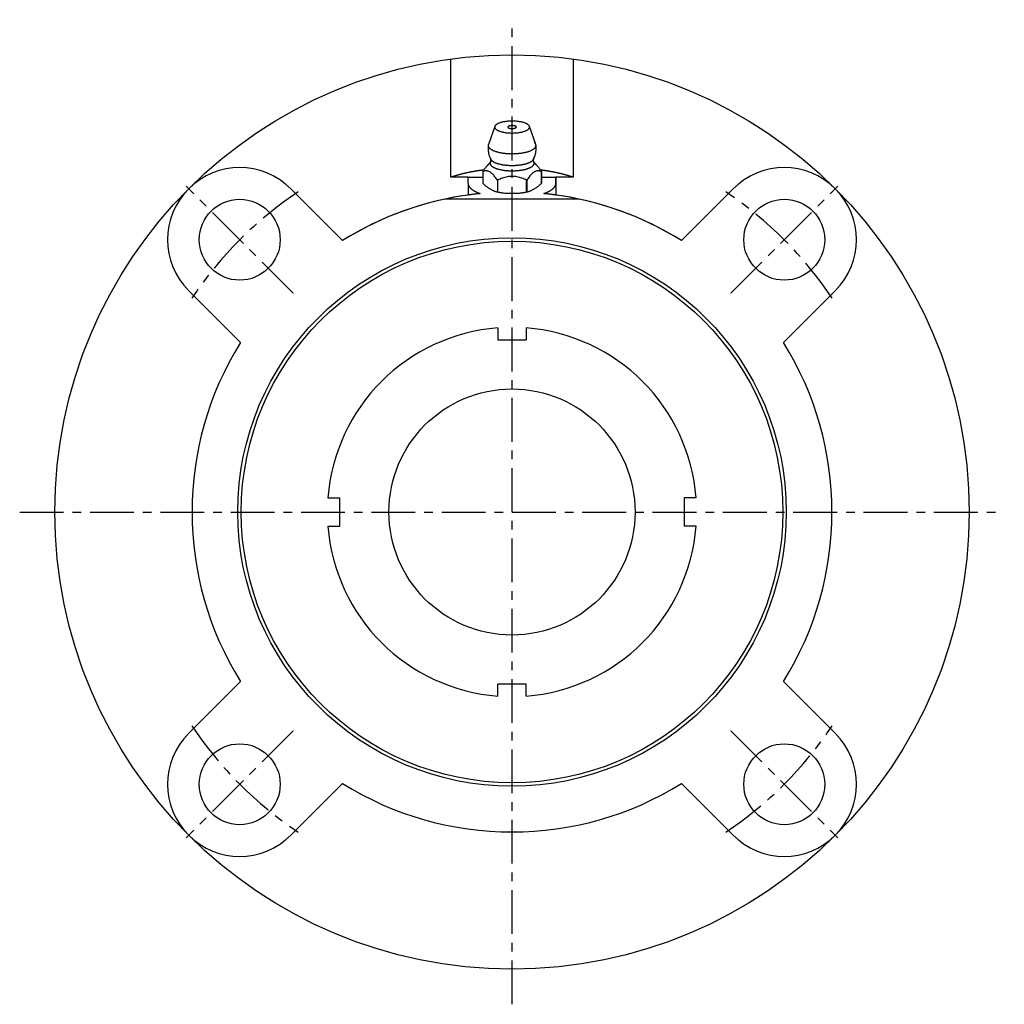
# Model space of a CAD drawing. Extents: x -140 to 287, y -140 to 287.
# Tile 1 of 11: x -140 to 140, y -140 to 140. Entities that reach past the tile are written whole.
import ezdxf

# ---------------------------------------------------------------- set-up
doc = ezdxf.new("R2010")
doc.units = 0
doc.header["$LTSCALE"] = 10
doc.linetypes.add('CENTER', pattern=[2, 1.25, -0.25, 0.25, -0.25])
doc.layers.get('0').update_dxf_attribs({"linetype": 'CONTINUOUS'})
doc.layers.add('CENTER', color=1, linetype='CENTER')

msp = doc.modelspace()

# ---------------------------------------------------------------- linework, layer by layer
for p, q in [((-17.35, 95.19), (-17.35, 128.84)), ((17.35, 128.84), (17.35, 95.19)), ((-4.88, 109.67), (-6.71, 104.51)), ((6.78, 104.51), (4.94, 109.67)), ((-8.29, 96.85), (-8.3, 93.52)), ((8.36, 96.88), (8.36, 93.54)), ((8.36, 93.52), (8.36, 96.85)), ((-12.5, 95.19), (-17.35, 95.19)), ((-12.5, 93.51), (-12.5, 95.19)), ((-12.5, 95.19), (-8.11, 95.19)), ((-12.5, 93.51), (-12.5, 90.14)), ((-4.09, 94.39), (-4.1, 91.05)), ((4.16, 91.05), (4.16, 94.39)), ((4.24, 94.4), (4.23, 91.07)), ((8.22, 95.19), (12.5, 95.19)), ((12.5, 93.51), (12.5, 95.19)), ((12.5, 95.19), (12.5, 90.14)), ((17.35, 95.19), (12.5, 95.19)), ((12.5, 93.51), (12.5, 90.14)), ((-62.93, 91.92), (-48.2, 77.19)), ((48.2, 77.19), (62.93, 91.92)), ((18.97, 89), (-18.97, 89)), ((-77.19, 48.2), (-91.92, 62.93)), ((91.92, 62.93), (77.19, 48.2)), ((-4, 52.35), (-4, 49)), ((4, 52.35), (4, 49)), ((-4, 49), (4, 49)), ((-52.35, 4), (-49, 4)), ((-49, -4), (-49, 4)), ((49, 4), (49, -4)), ((52.35, 4), (49, 4)), ((-52.35, -4), (-49, -4)), ((52.35, -4), (49, -4)), ((-91.92, -62.93), (-77.19, -48.2)), ((4, -49), (-4, -49)), ((-4, -52.35), (-4, -49)), ((4, -52.35), (4, -49)), ((77.19, -48.2), (91.92, -62.93)), ((-48.2, -77.19), (-62.93, -91.92)), ((62.93, -91.92), (48.2, -77.19))]:
    msp.add_line(p, q)
for points in [[(0.34, 109.87), (0.31, 109.87), (0.29, 109.87), (0.26, 109.87), (0.24, 109.88), (0.21, 109.88), (0.19, 109.88), (0.16, 109.88), (0.13, 109.88), (0.11, 109.88), (0.08, 109.88), (0.06, 109.88), (0.03, 109.88), (0.01, 109.88), (-0.02, 109.88), (-0.05, 109.88), (-0.07, 109.88), (-0.1, 109.88), (-0.12, 109.88), (-0.15, 109.88), (-0.17, 109.88), (-0.2, 109.87), (-0.22, 109.87), (-0.25, 109.87), (-0.28, 109.87)], [(-6.76, 104.33), (-6.78, 104.16), (-6.79, 103.99), (-6.8, 103.81), (-6.81, 103.64), (-6.81, 103.47), (-6.81, 103.29), (-6.8, 103.12), (-6.79, 102.95), (-6.78, 102.78), (-6.76, 102.6), (-6.73, 102.43), (-6.71, 102.26), (-6.67, 102.09), (-6.64, 101.92), (-6.6, 101.75), (-6.55, 101.59), (-6.5, 101.42), (-6.45, 101.25), (-6.39, 101.09), (-6.33, 100.93), (-6.26, 100.77), (-6.19, 100.61), (-6.12, 100.45), (-6.04, 100.3)], [(6.1, 100.3), (6.18, 100.45), (6.25, 100.61), (6.32, 100.77), (6.39, 100.93), (6.45, 101.09), (6.51, 101.25), (6.56, 101.42), (6.61, 101.59), (6.66, 101.75), (6.7, 101.92), (6.74, 102.09), (6.77, 102.26), (6.8, 102.43), (6.82, 102.6), (6.84, 102.78), (6.86, 102.95), (6.87, 103.12), (6.87, 103.29), (6.88, 103.47), (6.87, 103.64), (6.87, 103.81), (6.85, 103.99), (6.84, 104.16), (6.82, 104.33)], [(-8.29, 96.88), (-8.21, 97), (-8.13, 97.11), (-8.05, 97.23), (-7.97, 97.34), (-7.89, 97.46), (-7.8, 97.57), (-7.72, 97.68), (-7.64, 97.78), (-7.56, 97.89), (-7.48, 97.99), (-7.39, 98.09), (-7.31, 98.19), (-7.23, 98.29), (-7.15, 98.38), (-7.06, 98.47), (-6.98, 98.55), (-6.9, 98.64), (-6.82, 98.72), (-6.73, 98.79), (-6.65, 98.86), (-6.57, 98.93), (-6.48, 99), (-6.4, 99.06), (-6.32, 99.11)], [(-6.96, 98.58), (-6.92, 98.62), (-6.88, 98.66), (-6.85, 98.7), (-6.81, 98.74), (-6.77, 98.78), (-6.73, 98.82), (-6.69, 98.86), (-6.65, 98.9), (-6.62, 98.95), (-6.58, 98.99), (-6.54, 99.04), (-6.5, 99.08), (-6.46, 99.13), (-6.42, 99.18), (-6.39, 99.22), (-6.35, 99.27), (-6.31, 99.32), (-6.27, 99.37), (-6.24, 99.42), (-6.2, 99.47), (-6.16, 99.52), (-6.12, 99.57), (-6.09, 99.62), (-6.05, 99.67)], [(-6.06, 99.66), (-6.05, 99.67), (-6.05, 99.68), (-6.04, 99.69), (-6.03, 99.71), (-6.02, 99.73), (-6.01, 99.75), (-6, 99.78), (-5.99, 99.81), (-5.99, 99.84), (-5.98, 99.87), (-5.98, 99.9), (-5.97, 99.94), (-5.97, 99.98), (-5.97, 100.02), (-5.97, 100.06), (-5.98, 100.09), (-5.98, 100.13), (-5.99, 100.16), (-5.99, 100.19), (-6, 100.22), (-6.01, 100.24), (-6.02, 100.26), (-6.03, 100.28), (-6.04, 100.3)], [(6.1, 100.3), (6.09, 100.28), (6.08, 100.26), (6.07, 100.24), (6.07, 100.21), (6.06, 100.18), (6.05, 100.15), (6.04, 100.12), (6.04, 100.08), (6.04, 100.05), (6.03, 100.01), (6.03, 99.97), (6.04, 99.93), (6.04, 99.89), (6.05, 99.86), (6.05, 99.82), (6.06, 99.79), (6.07, 99.77), (6.08, 99.74), (6.09, 99.72), (6.09, 99.71), (6.1, 99.69), (6.11, 99.68), (6.11, 99.67), (6.12, 99.66)], [(6.11, 99.67), (6.15, 99.62), (6.19, 99.57), (6.22, 99.52), (6.26, 99.47), (6.3, 99.42), (6.34, 99.37), (6.37, 99.32), (6.41, 99.27), (6.45, 99.22), (6.49, 99.18), (6.53, 99.13), (6.56, 99.08), (6.6, 99.04), (6.64, 98.99), (6.68, 98.95), (6.72, 98.9), (6.76, 98.86), (6.79, 98.82), (6.83, 98.78), (6.87, 98.74), (6.91, 98.7), (6.95, 98.66), (6.98, 98.62), (7.02, 98.58)], [(6.12, 99.26), (6.22, 99.21), (6.31, 99.16), (6.4, 99.1), (6.5, 99.03), (6.59, 98.96), (6.69, 98.89), (6.78, 98.81), (6.87, 98.72), (6.97, 98.63), (7.06, 98.54), (7.15, 98.44), (7.25, 98.34), (7.34, 98.23), (7.43, 98.12), (7.53, 98.01), (7.62, 97.89), (7.71, 97.77), (7.8, 97.65), (7.9, 97.53), (7.99, 97.4), (8.08, 97.27), (8.17, 97.14), (8.26, 97.01), (8.36, 96.88)], [(-4.17, 94.4), (-4.34, 94.64), (-4.51, 94.88), (-4.68, 95.12), (-4.85, 95.34), (-5.03, 95.56), (-5.2, 95.76), (-5.37, 95.96), (-5.54, 96.14), (-5.71, 96.3), (-5.89, 96.45), (-6.06, 96.58), (-6.23, 96.69), (-6.41, 96.78), (-6.58, 96.86), (-6.75, 96.91), (-6.92, 96.96), (-7.1, 96.98), (-7.27, 96.99), (-7.44, 96.99), (-7.61, 96.98), (-7.78, 96.95), (-7.95, 96.92), (-8.12, 96.89), (-8.29, 96.85)], [(4.16, 94.39), (3.82, 94.53), (3.48, 94.67), (3.13, 94.8), (2.79, 94.92), (2.45, 95.04), (2.11, 95.14), (1.76, 95.23), (1.41, 95.31), (1.07, 95.37), (0.72, 95.41), (0.38, 95.44), (0.03, 95.45), (-0.31, 95.44), (-0.66, 95.41), (-1.01, 95.37), (-1.35, 95.31), (-1.7, 95.23), (-2.04, 95.14), (-2.39, 95.04), (-2.73, 94.92), (-3.07, 94.8), (-3.41, 94.67), (-3.75, 94.53), (-4.09, 94.39)], [(8.36, 96.85), (8.19, 96.89), (8.02, 96.92), (7.85, 96.95), (7.68, 96.98), (7.51, 96.99), (7.33, 96.99), (7.16, 96.98), (6.99, 96.96), (6.82, 96.91), (6.64, 96.86), (6.47, 96.78), (6.3, 96.69), (6.12, 96.58), (5.95, 96.45), (5.78, 96.3), (5.61, 96.14), (5.43, 95.96), (5.26, 95.76), (5.09, 95.56), (4.92, 95.34), (4.75, 95.12), (4.58, 94.88), (4.41, 94.64), (4.24, 94.4)], [(-8.3, 93.52), (-8.13, 93.34), (-7.96, 93.16), (-7.79, 93), (-7.62, 92.85), (-7.44, 92.7), (-7.27, 92.56), (-7.09, 92.43), (-6.91, 92.31), (-6.74, 92.19), (-6.57, 92.08), (-6.4, 91.97), (-6.23, 91.87), (-6.07, 91.78), (-5.9, 91.68), (-5.73, 91.59), (-5.55, 91.5), (-5.38, 91.42), (-5.2, 91.34), (-5.03, 91.27), (-4.85, 91.2), (-4.68, 91.15), (-4.5, 91.11), (-4.33, 91.08), (-4.17, 91.07)], [(4.23, 91.07), (4.4, 91.08), (4.57, 91.11), (4.74, 91.15), (4.91, 91.2), (5.09, 91.27), (5.27, 91.34), (5.44, 91.42), (5.62, 91.5), (5.79, 91.59), (5.96, 91.68), (6.13, 91.78), (6.3, 91.87), (6.46, 91.97), (6.63, 92.08), (6.8, 92.19), (6.98, 92.31), (7.15, 92.43), (7.33, 92.56), (7.51, 92.7), (7.68, 92.85), (7.86, 93), (8.03, 93.16), (8.2, 93.34), (8.36, 93.52)], [(-9.03, 90.55), (-9.29, 90.52), (-9.55, 90.5), (-9.8, 90.47), (-10.04, 90.44), (-10.27, 90.42), (-10.5, 90.39), (-10.71, 90.37), (-10.91, 90.34), (-11.1, 90.32), (-11.28, 90.3), (-11.45, 90.28), (-11.61, 90.26), (-11.75, 90.24), (-11.88, 90.22), (-12, 90.21), (-12.1, 90.19), (-12.2, 90.18), (-12.28, 90.17), (-12.35, 90.16), (-12.4, 90.15), (-12.44, 90.15), (-12.48, 90.14), (-12.49, 90.14), (-12.5, 90.14)], [(-4.6, 91.13), (-4.53, 91.12), (-4.46, 91.1), (-4.38, 91.08), (-4.31, 91.06), (-4.23, 91.05), (-4.16, 91.03), (-4.08, 91.02), (-4.01, 91), (-3.93, 90.98), (-3.86, 90.97), (-3.78, 90.95), (-3.7, 90.94), (-3.62, 90.93), (-3.54, 90.91), (-3.47, 90.9), (-3.39, 90.88), (-3.31, 90.87), (-3.23, 90.86), (-3.15, 90.85), (-3.07, 90.83), (-2.99, 90.82), (-2.91, 90.81), (-2.83, 90.8), (-2.75, 90.79)], [(-4.1, 91.05), (-3.77, 90.97), (-3.43, 90.9), (-3.08, 90.84), (-2.74, 90.79), (-2.38, 90.74), (-2.03, 90.71), (-1.68, 90.68), (-1.33, 90.66), (-0.98, 90.65), (-0.64, 90.64), (-0.3, 90.64), (0.03, 90.64), (0.36, 90.64), (0.7, 90.64), (1.04, 90.65), (1.39, 90.66), (1.74, 90.68), (2.1, 90.71), (2.45, 90.74), (2.8, 90.79), (3.15, 90.84), (3.49, 90.9), (3.83, 90.97), (4.16, 91.05)], [(2.81, 90.79), (2.89, 90.8), (2.97, 90.81), (3.05, 90.82), (3.13, 90.83), (3.21, 90.85), (3.29, 90.86), (3.37, 90.87), (3.45, 90.88), (3.53, 90.9), (3.6, 90.91), (3.68, 90.92), (3.76, 90.94), (3.84, 90.95), (3.91, 90.97), (3.99, 90.98), (4.06, 91), (4.14, 91.01), (4.22, 91.03), (4.29, 91.05), (4.37, 91.06), (4.44, 91.08), (4.52, 91.1), (4.59, 91.11), (4.66, 91.13)], [(12.5, 90.14), (12.49, 90.14), (12.48, 90.14), (12.44, 90.15), (12.4, 90.15), (12.35, 90.16), (12.28, 90.17), (12.2, 90.18), (12.1, 90.19), (12, 90.21), (11.88, 90.22), (11.75, 90.24), (11.6, 90.26), (11.45, 90.28), (11.28, 90.3), (11.1, 90.32), (10.91, 90.34), (10.71, 90.37), (10.49, 90.39), (10.27, 90.42), (10.04, 90.44), (9.8, 90.47), (9.55, 90.5), (9.29, 90.52), (9.03, 90.55)]]:
    msp.add_lwpolyline(points)
for points in [[(4.98, 109.47, 0), (4.97, 109.55, 0), (4.96, 109.63, 0), (4.93, 109.72, 0), (4.89, 109.8, 0), (4.83, 109.88, 0), (4.77, 109.96, 0), (4.69, 110.04, 0), (4.6, 110.11, 0), (4.51, 110.19, 0), (4.4, 110.27, 0), (4.28, 110.34, 0), (4.15, 110.41, 0), (4.01, 110.48, 0), (3.86, 110.54, 0), (3.7, 110.6, 0), (3.53, 110.66, 0), (3.36, 110.72, 0), (3.17, 110.78, 0), (2.98, 110.83, 0), (2.78, 110.88, 0), (2.58, 110.92, 0), (2.36, 110.96, 0), (2.15, 111, 0), (1.93, 111.03, 0), (1.7, 111.06, 0), (1.47, 111.09, 0), (1.23, 111.11, 0), (1, 111.13, 0), (0.76, 111.14, 0), (0.52, 111.15, 0), (0.27, 111.16, 0), (0.03, 111.16, 0), (-0.21, 111.16, 0), (-0.45, 111.15, 0), (-0.69, 111.14, 0), (-0.93, 111.13, 0), (-1.17, 111.11, 0), (-1.4, 111.09, 0), (-1.64, 111.06, 0), (-1.86, 111.03, 0), (-2.08, 111, 0), (-2.3, 110.96, 0), (-2.51, 110.92, 0), (-2.72, 110.88, 0), (-2.92, 110.83, 0), (-3.11, 110.78, 0), (-3.29, 110.72, 0), (-3.47, 110.66, 0), (-3.64, 110.6, 0), (-3.79, 110.54, 0), (-3.94, 110.48, 0), (-4.08, 110.41, 0), (-4.21, 110.34, 0), (-4.33, 110.27, 0), (-4.44, 110.19, 0), (-4.54, 110.11, 0), (-4.63, 110.04, 0), (-4.7, 109.96, 0), (-4.77, 109.88, 0), (-4.82, 109.8, 0), (-4.86, 109.72, 0), (-4.89, 109.63, 0), (-4.91, 109.55, 0), (-4.92, 109.47, 0), (-4.91, 109.38, 0), (-4.89, 109.3, 0), (-4.86, 109.22, 0), (-4.82, 109.14, 0), (-4.77, 109.05, 0), (-4.7, 108.97, 0), (-4.63, 108.89, 0), (-4.54, 108.82, 0), (-4.44, 108.74, 0), (-4.33, 108.67, 0), (-4.21, 108.59, 0), (-4.08, 108.53, 0), (-3.94, 108.46, 0), (-3.79, 108.39, 0), (-3.64, 108.33, 0), (-3.47, 108.27, 0), (-3.29, 108.21, 0), (-3.11, 108.16, 0), (-2.92, 108.11, 0), (-2.72, 108.06, 0), (-2.51, 108.01, 0), (-2.3, 107.97, 0), (-2.08, 107.93, 0), (-1.86, 107.9, 0), (-1.64, 107.87, 0), (-1.4, 107.84, 0), (-1.17, 107.82, 0), (-0.93, 107.8, 0), (-0.69, 107.79, 0), (-0.45, 107.78, 0), (-0.21, 107.77, 0), (0.03, 107.77, 0), (0.27, 107.77, 0), (0.52, 107.78, 0), (0.76, 107.79, 0), (1, 107.8, 0), (1.23, 107.82, 0), (1.47, 107.84, 0), (1.7, 107.87, 0), (1.93, 107.9, 0), (2.15, 107.93, 0), (2.36, 107.97, 0), (2.58, 108.01, 0), (2.78, 108.06, 0), (2.98, 108.11, 0), (3.17, 108.16, 0), (3.36, 108.21, 0), (3.53, 108.27, 0), (3.7, 108.33, 0), (3.86, 108.39, 0), (4.01, 108.46, 0), (4.15, 108.53, 0), (4.28, 108.59, 0), (4.4, 108.67, 0), (4.51, 108.74, 0), (4.6, 108.82, 0), (4.69, 108.89, 0), (4.77, 108.97, 0), (4.83, 109.05, 0), (4.89, 109.14, 0), (4.93, 109.22, 0), (4.96, 109.3, 0), (4.97, 109.38, 0), (4.98, 109.47, 0)], [(1.25, 109.47, 0), (1.25, 109.49, 0), (1.24, 109.51, 0), (1.23, 109.53, 0), (1.22, 109.55, 0), (1.21, 109.57, 0), (1.19, 109.59, 0), (1.18, 109.61, 0), (1.15, 109.62, 0), (1.13, 109.64, 0), (1.1, 109.66, 0), (1.07, 109.68, 0), (1.04, 109.7, 0), (1.01, 109.71, 0), (0.97, 109.73, 0), (0.93, 109.75, 0), (0.89, 109.76, 0), (0.85, 109.77, 0), (0.8, 109.79, 0), (0.76, 109.8, 0), (0.71, 109.81, 0), (0.66, 109.82, 0), (0.6, 109.83, 0), (0.55, 109.84, 0), (0.5, 109.85, 0), (0.44, 109.86, 0), (0.38, 109.86, 0), (0.33, 109.87, 0), (0.27, 109.87, 0), (0.21, 109.88, 0), (0.15, 109.88, 0), (0.09, 109.88, 0), (0.03, 109.88, 0), (-0.03, 109.88, 0), (-0.09, 109.88, 0), (-0.15, 109.88, 0), (-0.21, 109.87, 0), (-0.26, 109.87, 0), (-0.32, 109.86, 0), (-0.38, 109.86, 0), (-0.43, 109.85, 0), (-0.49, 109.84, 0), (-0.54, 109.83, 0), (-0.59, 109.82, 0), (-0.64, 109.81, 0), (-0.69, 109.8, 0), (-0.74, 109.79, 0), (-0.78, 109.77, 0), (-0.83, 109.76, 0), (-0.87, 109.75, 0), (-0.91, 109.73, 0), (-0.94, 109.71, 0), (-0.98, 109.7, 0), (-1.01, 109.68, 0), (-1.04, 109.66, 0), (-1.07, 109.64, 0), (-1.09, 109.62, 0), (-1.11, 109.61, 0), (-1.13, 109.59, 0), (-1.15, 109.57, 0), (-1.16, 109.55, 0), (-1.17, 109.53, 0), (-1.18, 109.51, 0), (-1.18, 109.49, 0), (-1.18, 109.47, 0), (-1.18, 109.45, 0), (-1.18, 109.42, 0), (-1.17, 109.41, 0), (-1.16, 109.39, 0), (-1.15, 109.36, 0), (-1.13, 109.34, 0), (-1.11, 109.33, 0), (-1.09, 109.31, 0), (-1.07, 109.29, 0), (-1.04, 109.27, 0), (-1.01, 109.25, 0), (-0.98, 109.23, 0), (-0.94, 109.22, 0), (-0.91, 109.2, 0), (-0.87, 109.19, 0), (-0.83, 109.17, 0), (-0.78, 109.16, 0), (-0.74, 109.14, 0), (-0.69, 109.13, 0), (-0.64, 109.12, 0), (-0.59, 109.11, 0), (-0.54, 109.1, 0), (-0.49, 109.09, 0), (-0.43, 109.08, 0), (-0.38, 109.07, 0), (-0.32, 109.07, 0), (-0.26, 109.06, 0), (-0.21, 109.06, 0), (-0.15, 109.06, 0), (-0.09, 109.05, 0), (-0.03, 109.05, 0), (0.03, 109.05, 0), (0.09, 109.05, 0), (0.15, 109.05, 0), (0.21, 109.06, 0), (0.27, 109.06, 0), (0.33, 109.06, 0), (0.38, 109.07, 0), (0.44, 109.07, 0), (0.5, 109.08, 0), (0.55, 109.09, 0), (0.6, 109.1, 0), (0.66, 109.11, 0), (0.71, 109.12, 0), (0.76, 109.13, 0), (0.8, 109.14, 0), (0.85, 109.16, 0), (0.89, 109.17, 0), (0.93, 109.19, 0), (0.97, 109.2, 0), (1.01, 109.22, 0), (1.04, 109.23, 0), (1.07, 109.25, 0), (1.1, 109.27, 0), (1.13, 109.29, 0), (1.15, 109.31, 0), (1.18, 109.33, 0), (1.19, 109.34, 0), (1.21, 109.36, 0), (1.22, 109.39, 0), (1.23, 109.41, 0), (1.24, 109.42, 0), (1.25, 109.45, 0), (1.25, 109.47, 0)], [(-6.5, 104.87, 0), (-6.55, 104.81, 0), (-6.6, 104.74, 0), (-6.64, 104.67, 0), (-6.67, 104.6, 0), (-6.7, 104.53, 0), (-6.73, 104.47, 0), (-6.74, 104.4, 0), (-6.76, 104.33, 0), (-6.76, 104.26, 0), (-6.76, 104.19, 0), (-6.75, 104.12, 0), (-6.74, 104.05, 0), (-6.72, 103.98, 0), (-6.7, 103.91, 0), (-6.67, 103.84, 0), (-6.63, 103.78, 0), (-6.59, 103.71, 0), (-6.54, 103.64, 0), (-6.49, 103.58, 0), (-6.43, 103.51, 0), (-6.36, 103.44, 0), (-6.29, 103.38, 0), (-6.22, 103.31, 0), (-6.13, 103.25, 0), (-6.05, 103.19, 0), (-5.95, 103.13, 0), (-5.86, 103.07, 0), (-5.75, 103.01, 0), (-5.64, 102.95, 0), (-5.53, 102.89, 0), (-5.41, 102.84, 0), (-5.29, 102.78, 0), (-5.16, 102.73, 0), (-5.03, 102.67, 0), (-4.89, 102.62, 0), (-4.75, 102.58, 0), (-4.6, 102.53, 0), (-4.45, 102.48, 0), (-4.3, 102.44, 0), (-4.14, 102.39, 0), (-3.98, 102.35, 0), (-3.82, 102.31, 0), (-3.65, 102.27, 0), (-3.48, 102.24, 0), (-3.3, 102.2, 0), (-3.12, 102.17, 0), (-2.94, 102.14, 0), (-2.76, 102.11, 0), (-2.58, 102.08, 0), (-2.39, 102.05, 0), (-2.2, 102.03, 0), (-2.01, 102.01, 0), (-1.81, 101.99, 0), (-1.62, 101.97, 0), (-1.42, 101.96, 0), (-1.22, 101.94, 0), (-1.02, 101.93, 0), (-0.82, 101.92, 0), (-0.62, 101.91, 0), (-0.42, 101.91, 0), (-0.22, 101.9, 0), (-0.02, 101.9, 0), (0.18, 101.9, 0), (0.39, 101.91, 0), (0.59, 101.91, 0), (0.79, 101.92, 0), (0.99, 101.92, 0), (1.19, 101.94, 0), (1.39, 101.95, 0), (1.59, 101.96, 0), (1.78, 101.98, 0), (1.98, 102, 0), (2.17, 102.02, 0), (2.36, 102.04, 0), (2.55, 102.07, 0), (2.73, 102.09, 0), (2.92, 102.12, 0), (3.1, 102.15, 0), (3.28, 102.19, 0), (3.46, 102.22, 0), (3.63, 102.25, 0), (3.8, 102.29, 0), (3.96, 102.33, 0), (4.13, 102.37, 0), (4.29, 102.42, 0), (4.44, 102.46, 0), (4.59, 102.5, 0), (4.74, 102.55, 0), (4.89, 102.6, 0), (5.02, 102.65, 0), (5.16, 102.7, 0), (5.29, 102.75, 0), (5.42, 102.81, 0), (5.54, 102.86, 0), (5.65, 102.92, 0), (5.76, 102.98, 0), (5.87, 103.04, 0), (5.97, 103.1, 0), (6.07, 103.16, 0), (6.16, 103.22, 0), (6.24, 103.28, 0), (6.32, 103.35, 0), (6.39, 103.41, 0), (6.46, 103.48, 0), (6.52, 103.54, 0), (6.58, 103.61, 0), (6.63, 103.68, 0), (6.68, 103.74, 0), (6.72, 103.81, 0), (6.75, 103.88, 0), (6.78, 103.95, 0), (6.8, 104.02, 0), (6.81, 104.09, 0), (6.82, 104.16, 0), (6.83, 104.22, 0), (6.82, 104.29, 0), (6.81, 104.36, 0), (6.8, 104.43, 0), (6.78, 104.5, 0), (6.75, 104.57, 0), (6.72, 104.64, 0), (6.68, 104.7, 0), (6.64, 104.77, 0), (6.59, 104.84, 0), (6.53, 104.91, 0), (6.47, 104.97, 0), (6.4, 105.04, 0), (6.33, 105.1, 0)], [(-6.13, 100.75, 0), (-6.13, 100.7, 0), (-6.13, 100.64, 0), (-6.13, 100.59, 0), (-6.12, 100.54, 0), (-6.11, 100.48, 0), (-6.09, 100.43, 0), (-6.07, 100.37, 0), (-6.05, 100.32, 0), (-6.02, 100.27, 0), (-5.99, 100.21, 0), (-5.95, 100.16, 0), (-5.91, 100.11, 0), (-5.87, 100.06, 0), (-5.82, 100, 0), (-5.76, 99.95, 0), (-5.71, 99.9, 0), (-5.65, 99.85, 0), (-5.59, 99.8, 0), (-5.52, 99.75, 0), (-5.45, 99.7, 0), (-5.37, 99.66, 0), (-5.3, 99.61, 0), (-5.21, 99.56, 0), (-5.13, 99.52, 0), (-5.04, 99.47, 0), (-4.95, 99.43, 0), (-4.85, 99.38, 0), (-4.76, 99.34, 0), (-4.65, 99.3, 0), (-4.55, 99.26, 0), (-4.44, 99.22, 0), (-4.33, 99.18, 0), (-4.22, 99.14, 0), (-4.1, 99.11, 0), (-3.98, 99.07, 0), (-3.86, 99.04, 0), (-3.74, 99, 0), (-3.61, 98.97, 0), (-3.48, 98.94, 0), (-3.35, 98.91, 0), (-3.22, 98.88, 0), (-3.08, 98.85, 0), (-2.94, 98.82, 0), (-2.8, 98.8, 0), (-2.66, 98.77, 0), (-2.52, 98.75, 0), (-2.37, 98.73, 0), (-2.23, 98.71, 0), (-2.08, 98.69, 0), (-1.93, 98.67, 0), (-1.78, 98.65, 0), (-1.62, 98.64, 0), (-1.47, 98.62, 0), (-1.32, 98.61, 0), (-1.16, 98.6, 0), (-1.01, 98.59, 0), (-0.85, 98.58, 0), (-0.69, 98.58, 0), (-0.54, 98.57, 0), (-0.38, 98.57, 0), (-0.22, 98.56, 0), (-0.06, 98.56, 0), (0.1, 98.56, 0), (0.26, 98.56, 0), (0.41, 98.57, 0), (0.57, 98.57, 0), (0.73, 98.57, 0), (0.89, 98.58, 0), (1.04, 98.59, 0), (1.2, 98.6, 0), (1.36, 98.61, 0), (1.51, 98.62, 0), (1.66, 98.64, 0), (1.82, 98.65, 0), (1.97, 98.67, 0), (2.12, 98.69, 0), (2.27, 98.7, 0), (2.41, 98.72, 0), (2.56, 98.75, 0), (2.7, 98.77, 0), (2.84, 98.79, 0), (2.98, 98.82, 0), (3.12, 98.85, 0), (3.26, 98.87, 0), (3.39, 98.9, 0), (3.52, 98.93, 0), (3.65, 98.96, 0), (3.78, 99, 0), (3.9, 99.03, 0), (4.03, 99.06, 0), (4.15, 99.1, 0), (4.26, 99.14, 0), (4.38, 99.17, 0), (4.49, 99.21, 0), (4.6, 99.25, 0), (4.7, 99.29, 0), (4.8, 99.33, 0), (4.9, 99.38, 0), (5, 99.42, 0), (5.09, 99.46, 0), (5.18, 99.51, 0), (5.26, 99.56, 0), (5.35, 99.6, 0), (5.42, 99.65, 0), (5.5, 99.7, 0), (5.57, 99.75, 0), (5.64, 99.79, 0), (5.7, 99.84, 0), (5.76, 99.89, 0), (5.82, 99.94, 0), (5.87, 100, 0), (5.92, 100.05, 0), (5.97, 100.1, 0), (6.01, 100.15, 0), (6.04, 100.2, 0), (6.08, 100.26, 0), (6.11, 100.31, 0), (6.13, 100.36, 0), (6.15, 100.42, 0), (6.17, 100.47, 0), (6.18, 100.53, 0), (6.19, 100.58, 0), (6.2, 100.64, 0), (6.2, 100.69, 0), (6.19, 100.74, 0), (6.19, 100.8, 0), (6.17, 100.85, 0), (6.16, 100.91, 0)], [(-5.95, 99.79, 0), (-6.01, 99.73, 0), (-6.05, 99.67, 0), (-6.09, 99.61, 0), (-6.13, 99.54, 0), (-6.16, 99.48, 0), (-6.18, 99.42, 0), (-6.2, 99.36, 0), (-6.21, 99.29, 0), (-6.22, 99.23, 0), (-6.22, 99.17, 0), (-6.22, 99.1, 0), (-6.21, 99.04, 0), (-6.19, 98.97, 0), (-6.17, 98.91, 0), (-6.15, 98.85, 0), (-6.12, 98.79, 0), (-6.08, 98.72, 0), (-6.04, 98.66, 0), (-5.99, 98.6, 0), (-5.94, 98.54, 0), (-5.88, 98.48, 0), (-5.82, 98.42, 0), (-5.75, 98.36, 0), (-5.68, 98.3, 0), (-5.6, 98.24, 0), (-5.52, 98.19, 0), (-5.43, 98.13, 0), (-5.34, 98.08, 0), (-5.24, 98.02, 0), (-5.14, 97.97, 0), (-5.03, 97.92, 0), (-4.92, 97.87, 0), (-4.8, 97.82, 0), (-4.68, 97.77, 0), (-4.56, 97.72, 0), (-4.43, 97.67, 0), (-4.3, 97.63, 0), (-4.16, 97.59, 0), (-4.02, 97.54, 0), (-3.88, 97.5, 0), (-3.74, 97.46, 0), (-3.59, 97.43, 0), (-3.43, 97.39, 0), (-3.28, 97.36, 0), (-3.12, 97.32, 0), (-2.96, 97.29, 0), (-2.79, 97.26, 0), (-2.62, 97.23, 0), (-2.45, 97.21, 0), (-2.28, 97.18, 0), (-2.11, 97.16, 0), (-1.93, 97.14, 0), (-1.76, 97.12, 0), (-1.58, 97.1, 0), (-1.4, 97.09, 0), (-1.22, 97.07, 0), (-1.03, 97.06, 0), (-0.85, 97.05, 0), (-0.67, 97.05, 0), (-0.48, 97.04, 0), (-0.3, 97.03, 0), (-0.11, 97.03, 0), (0.07, 97.03, 0), (0.26, 97.03, 0), (0.45, 97.04, 0), (0.63, 97.04, 0), (0.82, 97.05, 0), (1, 97.06, 0), (1.18, 97.07, 0), (1.36, 97.08, 0), (1.54, 97.1, 0), (1.72, 97.11, 0), (1.9, 97.13, 0), (2.08, 97.15, 0), (2.25, 97.17, 0), (2.43, 97.19, 0), (2.6, 97.22, 0), (2.76, 97.25, 0), (2.93, 97.28, 0), (3.09, 97.31, 0), (3.25, 97.34, 0), (3.41, 97.37, 0), (3.57, 97.41, 0), (3.72, 97.44, 0), (3.87, 97.48, 0), (4.01, 97.52, 0), (4.15, 97.56, 0), (4.29, 97.61, 0), (4.43, 97.65, 0), (4.56, 97.69, 0), (4.68, 97.74, 0), (4.8, 97.79, 0), (4.92, 97.84, 0), (5.04, 97.89, 0), (5.14, 97.94, 0), (5.25, 97.99, 0), (5.35, 98.05, 0), (5.44, 98.1, 0), (5.54, 98.16, 0), (5.62, 98.21, 0), (5.7, 98.27, 0), (5.78, 98.33, 0), (5.85, 98.39, 0), (5.91, 98.45, 0), (5.97, 98.51, 0), (6.03, 98.57, 0), (6.08, 98.63, 0), (6.12, 98.69, 0), (6.16, 98.75, 0), (6.2, 98.81, 0), (6.23, 98.88, 0), (6.25, 98.94, 0), (6.27, 99, 0), (6.28, 99.07, 0), (6.28, 99.13, 0), (6.29, 99.19, 0), (6.28, 99.26, 0), (6.27, 99.32, 0), (6.25, 99.38, 0), (6.23, 99.45, 0), (6.21, 99.51, 0), (6.18, 99.57, 0), (6.14, 99.64, 0), (6.09, 99.7, 0), (6.05, 99.76, 0), (5.99, 99.82, 0), (5.93, 99.88, 0), (5.87, 99.94, 0)], [(-7.87, 97.27, 0), (-7.95, 97.26, 0), (-8.03, 97.25, 0), (-8.12, 97.24, 0), (-8.2, 97.23, 0), (-8.28, 97.22, 0), (-8.36, 97.21, 0), (-8.45, 97.2, 0), (-8.53, 97.19, 0), (-8.61, 97.18, 0), (-8.69, 97.17, 0), (-8.77, 97.16, 0), (-8.85, 97.15, 0), (-8.94, 97.13, 0), (-9.02, 97.12, 0), (-9.1, 97.11, 0), (-9.18, 97.1, 0), (-9.26, 97.09, 0), (-9.34, 97.08, 0), (-9.42, 97.06, 0), (-9.5, 97.05, 0), (-9.58, 97.04, 0), (-9.67, 97.03, 0), (-9.75, 97.02, 0), (-9.83, 97, 0), (-9.91, 96.99, 0), (-9.99, 96.98, 0), (-10.07, 96.97, 0), (-10.15, 96.95, 0), (-10.23, 96.94, 0), (-10.31, 96.93, 0), (-10.38, 96.91, 0), (-10.46, 96.9, 0), (-10.54, 96.89, 0), (-10.62, 96.87, 0), (-10.7, 96.86, 0), (-10.78, 96.85, 0), (-10.86, 96.83, 0), (-10.94, 96.82, 0), (-11.02, 96.8, 0), (-11.09, 96.79, 0), (-11.17, 96.78, 0), (-11.25, 96.76, 0), (-11.33, 96.75, 0), (-11.41, 96.73, 0), (-11.48, 96.72, 0), (-11.56, 96.7, 0), (-11.64, 96.69, 0), (-11.72, 96.67, 0), (-11.79, 96.66, 0), (-11.87, 96.64, 0), (-11.95, 96.63, 0), (-12.02, 96.61, 0), (-12.1, 96.6, 0), (-12.18, 96.58, 0), (-12.25, 96.57, 0), (-12.33, 96.55, 0), (-12.4, 96.54, 0), (-12.48, 96.52, 0), (-12.56, 96.5, 0), (-12.63, 96.49, 0), (-12.71, 96.47, 0), (-12.78, 96.46, 0), (-12.86, 96.44, 0), (-12.93, 96.42, 0), (-13.01, 96.41, 0), (-13.08, 96.39, 0), (-13.15, 96.37, 0), (-13.23, 96.36, 0), (-13.3, 96.34, 0), (-13.38, 96.32, 0), (-13.45, 96.31, 0), (-13.52, 96.29, 0), (-13.6, 96.27, 0), (-13.67, 96.25, 0), (-13.74, 96.24, 0), (-13.82, 96.22, 0), (-13.89, 96.2, 0), (-13.96, 96.18, 0), (-14.03, 96.17, 0), (-14.11, 96.15, 0), (-14.18, 96.13, 0), (-14.25, 96.11, 0), (-14.32, 96.09, 0), (-14.39, 96.08, 0), (-14.46, 96.06, 0), (-14.53, 96.04, 0), (-14.61, 96.02, 0), (-14.68, 96, 0), (-14.75, 95.98, 0), (-14.82, 95.96, 0), (-14.89, 95.95, 0), (-14.96, 95.93, 0), (-15.03, 95.91, 0), (-15.1, 95.89, 0), (-15.17, 95.87, 0), (-15.24, 95.85, 0), (-15.3, 95.83, 0), (-15.37, 95.81, 0), (-15.44, 95.79, 0), (-15.51, 95.77, 0), (-15.58, 95.75, 0), (-15.65, 95.73, 0), (-15.72, 95.71, 0), (-15.78, 95.69, 0), (-15.85, 95.67, 0), (-15.92, 95.65, 0), (-15.99, 95.63, 0), (-16.05, 95.61, 0), (-16.12, 95.59, 0), (-16.19, 95.57, 0), (-16.25, 95.55, 0), (-16.32, 95.53, 0), (-16.38, 95.51, 0), (-16.45, 95.49, 0), (-16.52, 95.47, 0), (-16.58, 95.45, 0), (-16.65, 95.42, 0), (-16.71, 95.4, 0), (-16.78, 95.38, 0), (-16.84, 95.36, 0), (-16.91, 95.34, 0), (-16.97, 95.32, 0), (-17.03, 95.3, 0), (-17.1, 95.27, 0), (-17.16, 95.25, 0), (-17.22, 95.23, 0), (-17.29, 95.21, 0), (-17.35, 95.19, 0)], [(17.35, 95.19, 0), (17.29, 95.21, 0), (17.23, 95.23, 0), (17.16, 95.25, 0), (17.1, 95.27, 0), (17.04, 95.3, 0), (16.97, 95.32, 0), (16.91, 95.34, 0), (16.85, 95.36, 0), (16.78, 95.38, 0), (16.72, 95.4, 0), (16.65, 95.42, 0), (16.59, 95.44, 0), (16.52, 95.46, 0), (16.46, 95.48, 0), (16.39, 95.51, 0), (16.33, 95.53, 0), (16.26, 95.55, 0), (16.2, 95.57, 0), (16.13, 95.59, 0), (16.07, 95.61, 0), (16, 95.63, 0), (15.93, 95.65, 0), (15.87, 95.67, 0), (15.8, 95.69, 0), (15.73, 95.71, 0), (15.66, 95.73, 0), (15.6, 95.75, 0), (15.53, 95.77, 0), (15.46, 95.79, 0), (15.39, 95.81, 0), (15.33, 95.83, 0), (15.26, 95.84, 0), (15.19, 95.86, 0), (15.12, 95.88, 0), (15.05, 95.9, 0), (14.98, 95.92, 0), (14.91, 95.94, 0), (14.84, 95.96, 0), (14.77, 95.98, 0), (14.7, 96, 0), (14.63, 96.01, 0), (14.56, 96.03, 0), (14.49, 96.05, 0), (14.42, 96.07, 0), (14.35, 96.09, 0), (14.28, 96.1, 0), (14.21, 96.12, 0), (14.14, 96.14, 0), (14.07, 96.16, 0), (14, 96.18, 0), (13.92, 96.19, 0), (13.85, 96.21, 0), (13.78, 96.23, 0), (13.71, 96.25, 0), (13.64, 96.26, 0), (13.56, 96.28, 0), (13.49, 96.3, 0), (13.42, 96.31, 0), (13.34, 96.33, 0), (13.27, 96.35, 0), (13.2, 96.36, 0), (13.12, 96.38, 0), (13.05, 96.4, 0), (12.98, 96.41, 0), (12.9, 96.43, 0), (12.83, 96.45, 0), (12.75, 96.46, 0), (12.68, 96.48, 0), (12.61, 96.49, 0), (12.53, 96.51, 0), (12.46, 96.53, 0), (12.38, 96.54, 0), (12.31, 96.56, 0), (12.23, 96.57, 0), (12.16, 96.59, 0), (12.08, 96.6, 0), (12, 96.62, 0), (11.93, 96.63, 0), (11.85, 96.65, 0), (11.78, 96.66, 0), (11.7, 96.68, 0), (11.62, 96.69, 0), (11.55, 96.71, 0), (11.47, 96.72, 0), (11.39, 96.74, 0), (11.32, 96.75, 0), (11.24, 96.76, 0), (11.16, 96.78, 0), (11.08, 96.79, 0), (11.01, 96.81, 0), (10.93, 96.82, 0), (10.85, 96.83, 0), (10.77, 96.85, 0), (10.7, 96.86, 0), (10.62, 96.87, 0), (10.54, 96.89, 0), (10.46, 96.9, 0), (10.38, 96.91, 0), (10.3, 96.93, 0), (10.22, 96.94, 0), (10.14, 96.95, 0), (10.07, 96.97, 0), (9.99, 96.98, 0), (9.91, 96.99, 0), (9.83, 97, 0), (9.75, 97.02, 0), (9.67, 97.03, 0), (9.59, 97.04, 0), (9.51, 97.05, 0), (9.43, 97.06, 0), (9.35, 97.08, 0), (9.27, 97.09, 0), (9.19, 97.1, 0), (9.11, 97.11, 0), (9.03, 97.12, 0), (8.95, 97.13, 0), (8.87, 97.14, 0), (8.79, 97.16, 0), (8.7, 97.17, 0), (8.62, 97.18, 0), (8.54, 97.19, 0), (8.46, 97.2, 0), (8.38, 97.21, 0), (8.3, 97.22, 0), (8.22, 97.23, 0), (8.13, 97.24, 0), (8.05, 97.25, 0), (7.97, 97.26, 0)], [(-12.5, 93.51, 0), (-12.5, 93.48, 0), (-12.5, 93.46, 0), (-12.5, 93.43, 0), (-12.5, 93.41, 0), (-12.49, 93.38, 0), (-12.49, 93.36, 0), (-12.49, 93.33, 0), (-12.49, 93.31, 0), (-12.48, 93.28, 0), (-12.48, 93.25, 0), (-12.47, 93.23, 0), (-12.47, 93.2, 0), (-12.46, 93.18, 0), (-12.46, 93.15, 0), (-12.45, 93.13, 0), (-12.44, 93.1, 0), (-12.44, 93.08, 0), (-12.43, 93.05, 0), (-12.42, 93.03, 0), (-12.41, 93, 0), (-12.4, 92.97, 0), (-12.39, 92.95, 0), (-12.38, 92.92, 0), (-12.37, 92.9, 0), (-12.36, 92.87, 0), (-12.35, 92.85, 0), (-12.34, 92.82, 0), (-12.33, 92.8, 0), (-12.31, 92.77, 0), (-12.3, 92.75, 0), (-12.29, 92.72, 0), (-12.27, 92.7, 0), (-12.26, 92.67, 0), (-12.24, 92.65, 0), (-12.23, 92.62, 0), (-12.21, 92.6, 0), (-12.2, 92.57, 0), (-12.18, 92.55, 0), (-12.16, 92.52, 0), (-12.15, 92.5, 0), (-12.13, 92.47, 0), (-12.11, 92.45, 0), (-12.09, 92.42, 0), (-12.07, 92.4, 0), (-12.05, 92.37, 0), (-12.03, 92.35, 0), (-12.01, 92.33, 0), (-11.99, 92.3, 0), (-11.97, 92.28, 0), (-11.95, 92.25, 0), (-11.93, 92.23, 0), (-11.9, 92.2, 0), (-11.88, 92.18, 0), (-11.86, 92.15, 0), (-11.83, 92.13, 0), (-11.81, 92.11, 0), (-11.78, 92.08, 0), (-11.76, 92.06, 0), (-11.73, 92.03, 0), (-11.71, 92.01, 0), (-11.68, 91.99, 0), (-11.65, 91.96, 0), (-11.63, 91.94, 0), (-11.6, 91.92, 0), (-11.57, 91.89, 0), (-11.54, 91.87, 0), (-11.51, 91.84, 0), (-11.48, 91.82, 0), (-11.45, 91.8, 0), (-11.42, 91.77, 0), (-11.39, 91.75, 0), (-11.36, 91.73, 0), (-11.33, 91.7, 0), (-11.3, 91.68, 0), (-11.27, 91.66, 0), (-11.24, 91.64, 0), (-11.2, 91.61, 0), (-11.17, 91.59, 0), (-11.14, 91.57, 0), (-11.1, 91.54, 0), (-11.07, 91.52, 0), (-11.03, 91.5, 0), (-11, 91.48, 0), (-10.96, 91.45, 0), (-10.93, 91.43, 0), (-10.89, 91.41, 0), (-10.85, 91.39, 0), (-10.81, 91.37, 0), (-10.78, 91.34, 0), (-10.74, 91.32, 0), (-10.7, 91.3, 0), (-10.66, 91.28, 0), (-10.62, 91.26, 0), (-10.58, 91.23, 0), (-10.54, 91.21, 0), (-10.5, 91.19, 0), (-10.46, 91.17, 0), (-10.42, 91.15, 0), (-10.38, 91.13, 0), (-10.34, 91.11, 0), (-10.3, 91.08, 0), (-10.25, 91.06, 0), (-10.21, 91.04, 0), (-10.17, 91.02, 0), (-10.12, 91, 0), (-10.08, 90.98, 0), (-10.04, 90.96, 0), (-9.99, 90.94, 0), (-9.95, 90.92, 0), (-9.9, 90.9, 0), (-9.86, 90.88, 0), (-9.81, 90.86, 0), (-9.76, 90.84, 0), (-9.72, 90.82, 0), (-9.67, 90.8, 0), (-9.62, 90.78, 0), (-9.57, 90.76, 0), (-9.53, 90.74, 0), (-9.48, 90.72, 0), (-9.43, 90.7, 0), (-9.38, 90.68, 0), (-9.33, 90.66, 0), (-9.28, 90.64, 0), (-9.23, 90.63, 0), (-9.18, 90.61, 0), (-9.13, 90.59, 0), (-9.08, 90.57, 0), (-9.03, 90.55, 0)], [(-4.17, 94.4, 0), (-4.17, 94.4, 0), (-4.17, 94.4, 0), (-4.17, 94.4, 0), (-4.17, 94.4, 0), (-4.17, 94.4, 0), (-4.17, 94.4, 0), (-4.17, 94.4, 0), (-4.17, 94.4, 0), (-4.17, 94.4, 0), (-4.17, 94.4, 0), (-4.17, 94.4, 0), (-4.16, 94.4, 0), (-4.16, 94.4, 0), (-4.16, 94.4, 0), (-4.16, 94.4, 0), (-4.16, 94.4, 0), (-4.16, 94.4, 0), (-4.16, 94.4, 0), (-4.16, 94.4, 0), (-4.16, 94.4, 0), (-4.16, 94.4, 0), (-4.16, 94.4, 0), (-4.16, 94.4, 0), (-4.16, 94.4, 0), (-4.16, 94.4, 0), (-4.16, 94.4, 0), (-4.16, 94.4, 0), (-4.15, 94.4, 0), (-4.15, 94.4, 0), (-4.15, 94.4, 0), (-4.15, 94.4, 0), (-4.15, 94.4, 0), (-4.15, 94.4, 0), (-4.15, 94.4, 0), (-4.15, 94.4, 0), (-4.15, 94.4, 0), (-4.15, 94.4, 0), (-4.15, 94.4, 0), (-4.15, 94.4, 0), (-4.15, 94.4, 0), (-4.15, 94.4, 0), (-4.15, 94.4, 0), (-4.15, 94.4, 0), (-4.14, 94.4, 0), (-4.14, 94.4, 0), (-4.14, 94.4, 0), (-4.14, 94.4, 0), (-4.14, 94.4, 0), (-4.14, 94.4, 0), (-4.14, 94.4, 0), (-4.14, 94.39, 0), (-4.14, 94.39, 0), (-4.14, 94.39, 0), (-4.14, 94.39, 0), (-4.14, 94.39, 0), (-4.14, 94.39, 0), (-4.14, 94.39, 0), (-4.14, 94.39, 0), (-4.14, 94.39, 0), (-4.13, 94.39, 0), (-4.13, 94.39, 0), (-4.13, 94.39, 0), (-4.13, 94.39, 0), (-4.13, 94.39, 0), (-4.13, 94.39, 0), (-4.13, 94.39, 0), (-4.13, 94.39, 0), (-4.13, 94.39, 0), (-4.13, 94.39, 0), (-4.13, 94.39, 0), (-4.13, 94.39, 0), (-4.13, 94.39, 0), (-4.13, 94.39, 0), (-4.13, 94.39, 0), (-4.13, 94.39, 0), (-4.12, 94.39, 0), (-4.12, 94.39, 0), (-4.12, 94.39, 0), (-4.12, 94.39, 0), (-4.12, 94.39, 0), (-4.12, 94.39, 0), (-4.12, 94.39, 0), (-4.12, 94.39, 0), (-4.12, 94.39, 0), (-4.12, 94.39, 0), (-4.12, 94.39, 0), (-4.12, 94.39, 0), (-4.12, 94.39, 0), (-4.12, 94.39, 0), (-4.12, 94.39, 0), (-4.12, 94.39, 0), (-4.11, 94.39, 0), (-4.11, 94.39, 0), (-4.11, 94.39, 0), (-4.11, 94.39, 0), (-4.11, 94.39, 0), (-4.11, 94.39, 0), (-4.11, 94.39, 0), (-4.11, 94.39, 0), (-4.11, 94.39, 0), (-4.11, 94.39, 0), (-4.11, 94.39, 0), (-4.11, 94.39, 0), (-4.11, 94.39, 0), (-4.11, 94.39, 0), (-4.11, 94.39, 0), (-4.1, 94.39, 0), (-4.1, 94.39, 0), (-4.1, 94.39, 0), (-4.1, 94.39, 0), (-4.1, 94.39, 0), (-4.1, 94.39, 0), (-4.1, 94.39, 0), (-4.1, 94.39, 0), (-4.1, 94.39, 0), (-4.1, 94.39, 0), (-4.1, 94.39, 0), (-4.1, 94.39, 0), (-4.1, 94.39, 0), (-4.1, 94.39, 0), (-4.1, 94.39, 0), (-4.1, 94.39, 0), (-4.09, 94.39, 0), (-4.09, 94.39, 0), (-4.09, 94.39, 0), (-4.09, 94.39, 0), (-4.09, 94.39, 0), (-4.09, 94.39, 0)], [(9.03, 90.55, 0), (9.08, 90.57, 0), (9.13, 90.59, 0), (9.18, 90.61, 0), (9.23, 90.63, 0), (9.28, 90.64, 0), (9.33, 90.66, 0), (9.38, 90.68, 0), (9.43, 90.7, 0), (9.48, 90.72, 0), (9.53, 90.74, 0), (9.57, 90.76, 0), (9.62, 90.78, 0), (9.67, 90.8, 0), (9.72, 90.82, 0), (9.76, 90.84, 0), (9.81, 90.86, 0), (9.86, 90.88, 0), (9.9, 90.9, 0), (9.95, 90.92, 0), (9.99, 90.94, 0), (10.04, 90.96, 0), (10.08, 90.98, 0), (10.12, 91, 0), (10.17, 91.02, 0), (10.21, 91.04, 0), (10.25, 91.06, 0), (10.3, 91.08, 0), (10.34, 91.11, 0), (10.38, 91.13, 0), (10.42, 91.15, 0), (10.46, 91.17, 0), (10.5, 91.19, 0), (10.54, 91.21, 0), (10.58, 91.23, 0), (10.62, 91.26, 0), (10.66, 91.28, 0), (10.7, 91.3, 0), (10.74, 91.32, 0), (10.78, 91.34, 0), (10.81, 91.37, 0), (10.85, 91.39, 0), (10.89, 91.41, 0), (10.93, 91.43, 0), (10.96, 91.45, 0), (11, 91.48, 0), (11.03, 91.5, 0), (11.07, 91.52, 0), (11.1, 91.54, 0), (11.14, 91.57, 0), (11.17, 91.59, 0), (11.2, 91.61, 0), (11.24, 91.64, 0), (11.27, 91.66, 0), (11.3, 91.68, 0), (11.33, 91.7, 0), (11.36, 91.73, 0), (11.39, 91.75, 0), (11.42, 91.77, 0), (11.45, 91.8, 0), (11.48, 91.82, 0), (11.51, 91.84, 0), (11.54, 91.87, 0), (11.57, 91.89, 0), (11.6, 91.92, 0), (11.63, 91.94, 0), (11.65, 91.96, 0), (11.68, 91.99, 0), (11.71, 92.01, 0), (11.73, 92.03, 0), (11.76, 92.06, 0), (11.78, 92.08, 0), (11.81, 92.11, 0), (11.83, 92.13, 0), (11.86, 92.15, 0), (11.88, 92.18, 0), (11.9, 92.2, 0), (11.93, 92.23, 0), (11.95, 92.25, 0), (11.97, 92.28, 0), (11.99, 92.3, 0), (12.01, 92.33, 0), (12.03, 92.35, 0), (12.05, 92.37, 0), (12.07, 92.4, 0), (12.09, 92.42, 0), (12.11, 92.45, 0), (12.13, 92.47, 0), (12.15, 92.5, 0), (12.16, 92.52, 0), (12.18, 92.55, 0), (12.2, 92.57, 0), (12.21, 92.6, 0), (12.23, 92.62, 0), (12.24, 92.65, 0), (12.26, 92.67, 0), (12.27, 92.7, 0), (12.29, 92.72, 0), (12.3, 92.75, 0), (12.31, 92.77, 0), (12.33, 92.8, 0), (12.34, 92.82, 0), (12.35, 92.85, 0), (12.36, 92.87, 0), (12.37, 92.9, 0), (12.38, 92.92, 0), (12.39, 92.95, 0), (12.4, 92.97, 0), (12.41, 93, 0), (12.42, 93.03, 0), (12.43, 93.05, 0), (12.44, 93.08, 0), (12.44, 93.1, 0), (12.45, 93.13, 0), (12.46, 93.15, 0), (12.46, 93.18, 0), (12.47, 93.2, 0), (12.47, 93.23, 0), (12.48, 93.25, 0), (12.48, 93.28, 0), (12.49, 93.31, 0), (12.49, 93.33, 0), (12.49, 93.36, 0), (12.49, 93.38, 0), (12.5, 93.41, 0), (12.5, 93.43, 0), (12.5, 93.46, 0), (12.5, 93.48, 0), (12.5, 93.51, 0)], [(4.16, 91.05, 0), (4.16, 91.05, 0), (4.17, 91.05, 0), (4.17, 91.05, 0), (4.17, 91.05, 0), (4.17, 91.05, 0), (4.17, 91.05, 0), (4.17, 91.05, 0), (4.17, 91.05, 0), (4.17, 91.05, 0), (4.17, 91.05, 0), (4.17, 91.05, 0), (4.17, 91.05, 0), (4.17, 91.05, 0), (4.17, 91.05, 0), (4.17, 91.05, 0), (4.17, 91.05, 0), (4.17, 91.05, 0), (4.17, 91.06, 0), (4.17, 91.06, 0), (4.17, 91.06, 0), (4.18, 91.06, 0), (4.18, 91.06, 0), (4.18, 91.06, 0), (4.18, 91.06, 0), (4.18, 91.06, 0), (4.18, 91.06, 0), (4.18, 91.06, 0), (4.18, 91.06, 0), (4.18, 91.06, 0), (4.18, 91.06, 0), (4.18, 91.06, 0), (4.18, 91.06, 0), (4.18, 91.06, 0), (4.18, 91.06, 0), (4.18, 91.06, 0), (4.18, 91.06, 0), (4.18, 91.06, 0), (4.18, 91.06, 0), (4.18, 91.06, 0), (4.19, 91.06, 0), (4.19, 91.06, 0), (4.19, 91.06, 0), (4.19, 91.06, 0), (4.19, 91.06, 0), (4.19, 91.06, 0), (4.19, 91.06, 0), (4.19, 91.06, 0), (4.19, 91.06, 0), (4.19, 91.06, 0), (4.19, 91.06, 0), (4.19, 91.06, 0), (4.19, 91.06, 0), (4.19, 91.06, 0), (4.19, 91.06, 0), (4.19, 91.06, 0), (4.19, 91.06, 0), (4.19, 91.06, 0), (4.19, 91.06, 0), (4.2, 91.06, 0), (4.2, 91.06, 0), (4.2, 91.06, 0), (4.2, 91.06, 0), (4.2, 91.06, 0), (4.2, 91.06, 0), (4.2, 91.06, 0), (4.2, 91.06, 0), (4.2, 91.06, 0), (4.2, 91.06, 0), (4.2, 91.06, 0), (4.2, 91.06, 0), (4.2, 91.06, 0), (4.2, 91.06, 0), (4.2, 91.06, 0), (4.2, 91.06, 0), (4.2, 91.06, 0), (4.2, 91.06, 0), (4.2, 91.06, 0), (4.21, 91.06, 0), (4.21, 91.06, 0), (4.21, 91.06, 0), (4.21, 91.06, 0), (4.21, 91.06, 0), (4.21, 91.06, 0), (4.21, 91.06, 0), (4.21, 91.06, 0), (4.21, 91.06, 0), (4.21, 91.06, 0), (4.21, 91.06, 0), (4.21, 91.06, 0), (4.21, 91.06, 0), (4.21, 91.06, 0), (4.21, 91.06, 0), (4.21, 91.06, 0), (4.21, 91.06, 0), (4.21, 91.06, 0), (4.21, 91.06, 0), (4.22, 91.06, 0), (4.22, 91.06, 0), (4.22, 91.06, 0), (4.22, 91.06, 0), (4.22, 91.06, 0), (4.22, 91.06, 0), (4.22, 91.06, 0), (4.22, 91.06, 0), (4.22, 91.06, 0), (4.22, 91.06, 0), (4.22, 91.06, 0), (4.22, 91.06, 0), (4.22, 91.06, 0), (4.22, 91.06, 0), (4.22, 91.06, 0), (4.22, 91.06, 0), (4.22, 91.06, 0), (4.22, 91.06, 0), (4.22, 91.07, 0), (4.23, 91.07, 0), (4.23, 91.07, 0), (4.23, 91.07, 0), (4.23, 91.07, 0), (4.23, 91.07, 0), (4.23, 91.07, 0), (4.23, 91.07, 0), (4.23, 91.07, 0), (4.23, 91.07, 0), (4.23, 91.07, 0), (4.23, 91.07, 0), (4.23, 91.07, 0), (4.23, 91.07, 0)]]:
    msp.add_polyline3d(points)
for centre, radius in [((0, 0), 130), ((-77.43, 77.43), 11.5), ((77.43, 77.43), 11.5), ((0, 0), 78), ((0, 0), 77), ((0, 0), 35), ((-77.43, -77.43), 11.5), ((77.43, -77.43), 11.5)]:
    msp.add_circle(centre, radius)
for centre, radius, start, end in [((-77.43, 77.43), 20.5, 45, 225), ((77.43, 77.43), 20.5, 315, 135), ((0, 0), 91, 97.8953, 121.981), ((0, 0), 91, 95.692, 102.0346), ((0, 0), 91, 77.9654, 84.308), ((0, 0), 91, 58.019, 82.1047), ((0, 0), 91, 102.0346, 121.981), ((0, 0), 91, 58.019, 77.9654), ((0, 0), 52.5, 94.3696, 175.6304), ((0, 0), 52.5, 4.3696, 85.6304), ((0, 0), 91, 148.019, 211.981), ((0, 0), 91, 328.019, 31.981), ((0, 0), 52.5, 184.3696, 265.6304), ((0, 0), 52.5, 274.3696, 355.6304), ((-77.43, -77.43), 20.5, 135, 315), ((77.43, -77.43), 20.5, 225, 45), ((0, 0), 91, 238.019, 301.981)]:
    msp.add_arc(centre, radius, start, end)
at = {"layer": 'CENTER'}
for p, q in [((0, -140), (0, 140)), ((-62.23, 62.23), (-92.63, 92.63)), ((62.23, 62.23), (92.63, 92.63)), ((-140, 0), (140, 0)), ((-62.23, -62.23), (-92.63, -92.63)), ((62.23, -62.23), (92.63, -92.63))]:
    msp.add_line(p, q, dxfattribs=at)
for start, end in [(123.732, 146.268), (33.732, 56.268), (213.732, 236.268), (303.732, 326.268)]:
    msp.add_arc((0, 0), 109.5, start, end, dxfattribs=at)

doc.saveas('drawing.dxf')
